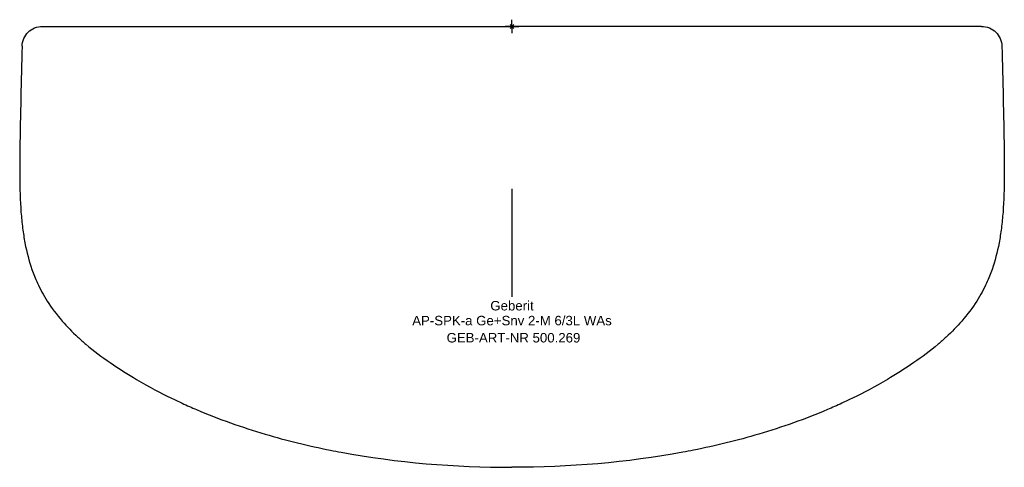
# Model space of a CAD drawing. Header units: millimetres. Extents: x -182 to 182, y -163 to 2.
import ezdxf
from ezdxf.enums import TextEntityAlignment as Align

# ---------------------------------------------------------------- set-up
doc = ezdxf.new("R2010")
doc.units = ezdxf.units.MM
doc.layers.get('0').update_dxf_attribs({"linetype": 'CONTINUOUS'})
for name, color, linetype, lineweight in [('Arbeitspunkt(DIN)', 7, 'CONTINUOUS', 25), ('GEB-ART-NR', 1, 'CONTINUOUS', 18), ('GEB-BEZUG', 2, 'CONTINUOUS', 25), ('GEB-TEXT', 5, 'CONTINUOUS', 18)]:
    doc.layers.add(name, color=color, linetype=linetype, lineweight=lineweight)
doc.layers.add('GEB-KONTUR-A', color=5, linetype='CONTINUOUS')
doc.styles.get("Standard").update_dxf_attribs({"font": 'arial.ttf'})

# ---------------------------------------------------------------- blocks, each defined once
blk = doc.blocks.new('Einfügepunkt')
at = {"layer": 'GEB-BEZUG'}
for p, q in [((-0.71, -0.71), (0.71, 0.71)), ((-0.71, 0.71), (0.71, -0.71))]:
    blk.add_line(p, q, dxfattribs=at)

msp = doc.modelspace()

# ---------------------------------------------------------------- linework, layer by layer
at = {"layer": 'Arbeitspunkt(DIN)', "ltscale": 25}
for q in [(-2.5, 0), (0, 2.5), (0, -2.5), (2.5, 0)]:
    msp.add_line((0, 0), q, dxfattribs=at)
at = {"layer": 'GEB-KONTUR-A', "ltscale": 25}
msp.add_line((0, -60), (0, -100), dxfattribs=at)
for points, knots in [([(-181.11, -7.34), (-181.09, -6.35), (-180.88, -5.38), (-180.09, -3.6), (-179.54, -2.8), (-178.17, -1.46), (-177.36, -0.93), (-175.56, -0.19), (-174.58, 0), (-173.59, 0)], [0.00001, 0.00001, 0.00001, 0.00001, 0.296231, 0.296231, 0.584326, 0.584326, 0.8724, 0.8724, 1.168684, 1.168684, 1.168684, 1.168684]), ([(-173.59, 0), (-173.12, 0), (-172.7, 0), (-172.18, -0.01), (-171.67, -0.01), (-171.24, -0.02), (-170.77, -0.02)], [0, 0, 0, 0, 0.140886, 0.140886, 0.140886, 0.2824541, 0.2824541, 0.2824541, 0.2824541]), ([(173.59, 0), (173.12, 0), (172.69, 0), (172.18, -0.01), (171.67, -0.01), (171.24, -0.02), (170.77, -0.02)], [0, 0, 0, 0, 0.1408462, 0.1408462, 0.1408462, 0.2824077, 0.2824077, 0.2824077, 0.2824077]), ([(173.59, 0), (174.58, 0), (175.56, -0.19), (177.36, -0.93), (178.17, -1.46), (179.54, -2.8), (180.09, -3.6), (180.88, -5.38), (181.09, -6.35), (181.11, -7.34)], [-1.168714, -1.168714, -1.168714, -1.168714, -0.872429, -0.872429, -0.584355, -0.584355, -0.29626, -0.29626, -0.000039, -0.000039, -0.000039, -0.000039]), ([(-170.77, -0.02), (-163.65, -0.02), (-149.4, -0.04), (-135.16, -0.06), (-128.03, -0.06)], [0, 0, 0, 0, 0.5, 1, 1, 1, 1]), ([(-128.03, -0.06), (-113.82, -0.06), (-99.6, -0.05), (-85.39, -0.05), (-71.15, -0.05), (-56.92, -0.05), (-42.69, -0.05), (-28.46, -0.05), (-14.23, -0.05), (0, -0.05)], [0, 0, 0, 0, 0.3330975, 0.3330975, 0.3330975, 0.6665488, 0.6665488, 0.6665488, 0.9999946, 0.9999946, 0.9999946, 0.9999946]), ([(128.03, -0.06), (113.82, -0.07), (85.37, -0.05), (42.69, -0.05), (14.23, -0.05), (0, -0.05)], [0, 0, 0, 0, 0.333098, 0.666549, 1, 1, 1, 1]), ([(170.77, -0.02), (163.65, -0.02), (156.53, -0.03), (149.4, -0.04), (142.29, -0.05), (135.19, -0.05), (128.08, -0.06), (128.06, -0.06), (128.05, -0.06), (128.03, -0.06)], [0, 0, 0, 0, 0.5, 0.5, 0.5, 0.9989409, 0.9989409, 0.9989409, 1, 1, 1, 1]), ([(-181.11, -7.34), (-181.4, -20.01), (-181.79, -32.68), (-181.94, -45.4), (-181.98, -48.6), (-182, -51.8), (-182, -55)], [-4.767109, -4.767109, -4.767109, -4.767109, -0.960294, -0.960294, -0.960294, -0.00126, -0.00126, -0.00126, -0.00126]), ([(181.11, -7.34), (181.4, -20.01), (181.79, -32.68), (181.94, -45.4), (181.98, -48.6), (182, -51.8), (182, -55)], [-4.767109, -4.767109, -4.767109, -4.767109, -0.960294, -0.960294, -0.960294, -0.00126, -0.00126, -0.00126, -0.00126]), ([(-182, -55), (-182, -59.94), (-181.84, -64.46), (-181.52, -68.65), (-181.36, -70.7), (-181.16, -72.67), (-180.91, -74.57), (-180.67, -76.45), (-180.39, -78.26), (-180.06, -80), (-179.39, -83.52), (-178.53, -86.78), (-177.46, -89.84), (-176.88, -91.52), (-176.22, -93.17), (-175.43, -94.89), (-174.44, -97.06), (-173.25, -99.28), (-171.8, -101.54), (-170.27, -103.96), (-168.44, -106.43), (-166.26, -108.94), (-164.53, -110.92), (-162.58, -112.92), (-160.53, -114.82), (-159.54, -115.73), (-158.53, -116.63), (-157.49, -117.51), (-154.64, -119.91), (-151.63, -122.18), (-148.58, -124.29), (-145.3, -126.56), (-141.97, -128.66), (-138.76, -130.55), (-134.16, -133.27), (-129.78, -135.55), (-126.1, -137.35), (-124.7, -138.03), (-123.32, -138.68), (-121.92, -139.32), (-120.16, -140.13), (-118.39, -140.92), (-116.6, -141.68), (-108.38, -145.17), (-99.89, -148.17), (-91.29, -150.71), (-83.29, -153.08), (-75.21, -155.04), (-67.1, -156.66), (-65.79, -156.92), (-64.48, -157.18), (-63.17, -157.42), (-42.42, -161.28), (-21.06, -163), (0, -163)], [-21.711458, -21.711458, -21.711458, -21.711458, -20.679535, -20.679535, -20.679535, -20.172514, -20.172514, -20.172514, -19.670554, -19.670554, -19.670554, -18.655249, -18.655249, -18.655249, -18.096158, -18.096158, -18.096158, -17.390623, -17.390623, -17.390623, -16.637523, -16.637523, -16.637523, -16.042667, -16.042667, -16.042667, -15.756446, -15.756446, -15.756446, -14.970789, -14.970789, -14.970789, -14.12483, -14.12483, -14.12483, -12.910232, -12.910232, -12.910232, -12.448753, -12.448753, -12.448753, -11.868537, -11.868537, -11.868537, -9.200069, -9.200069, -9.200069, -6.720759, -6.720759, -6.720759, -6.320465, -6.320465, -6.320465, -0.001246, -0.001246, -0.001246, -0.001246]), ([(182, -55), (182, -59.94), (181.84, -64.46), (181.52, -68.65), (181.36, -70.7), (181.16, -72.67), (180.91, -74.57), (180.67, -76.45), (180.39, -78.26), (180.06, -80), (179.39, -83.52), (178.53, -86.78), (177.46, -89.84), (176.88, -91.52), (176.22, -93.17), (175.43, -94.89), (174.44, -97.06), (173.25, -99.28), (171.8, -101.54), (170.27, -103.96), (168.44, -106.43), (166.26, -108.94), (164.53, -110.92), (162.58, -112.92), (160.53, -114.82), (159.54, -115.73), (158.53, -116.63), (157.49, -117.51), (154.64, -119.91), (151.63, -122.18), (148.58, -124.29), (145.3, -126.56), (141.98, -128.66), (138.77, -130.55), (134.16, -133.27), (129.78, -135.55), (126.1, -137.35), (124.7, -138.03), (123.32, -138.68), (121.92, -139.32), (120.16, -140.13), (118.39, -140.92), (116.6, -141.68), (108.38, -145.17), (99.89, -148.17), (91.29, -150.71), (83.29, -153.08), (75.21, -155.04), (67.1, -156.66), (65.79, -156.92), (64.48, -157.18), (63.17, -157.42), (42.42, -161.28), (21.06, -163), (0, -163)], [-21.711461, -21.711461, -21.711461, -21.711461, -20.679537, -20.679537, -20.679537, -20.172516, -20.172516, -20.172516, -19.670556, -19.670556, -19.670556, -18.655251, -18.655251, -18.655251, -18.096161, -18.096161, -18.096161, -17.390624, -17.390624, -17.390624, -16.637525, -16.637525, -16.637525, -16.042667, -16.042667, -16.042667, -15.756445, -15.756445, -15.756445, -14.970789, -14.970789, -14.970789, -14.124829, -14.124829, -14.124829, -12.910231, -12.910231, -12.910231, -12.448751, -12.448751, -12.448751, -11.868536, -11.868536, -11.868536, -9.200068, -9.200068, -9.200068, -6.720758, -6.720758, -6.720758, -6.320464, -6.320464, -6.320464, -0.001245, -0.001245, -0.001245, -0.001245])]:
    msp.add_open_spline(points, degree=3, knots=knots, dxfattribs=at)

# ---------------------------------------------------------------- block references
at = {"ltscale": 25}
msp.add_blockref('Einfügepunkt', (0, 0), dxfattribs=at)

# ---------------------------------------------------------------- texts
at = {"layer": 'GEB-ART-NR'}
msp.add_text('GEB-ART-NR 500.269', height=3.5, dxfattribs=at).set_placement((0.55, -116.84), align=Align.CENTER)
at = {"layer": 'GEB-TEXT'}
for s, p in [('Geberit', (0, -105)), ('AP-SPK-a Ge+Snv 2-M 6/3L WAs', (0, -110.5))]:
    msp.add_text(s, height=3.5, dxfattribs=at).set_placement(p, align=Align.CENTER)

doc.saveas('drawing.dxf')
